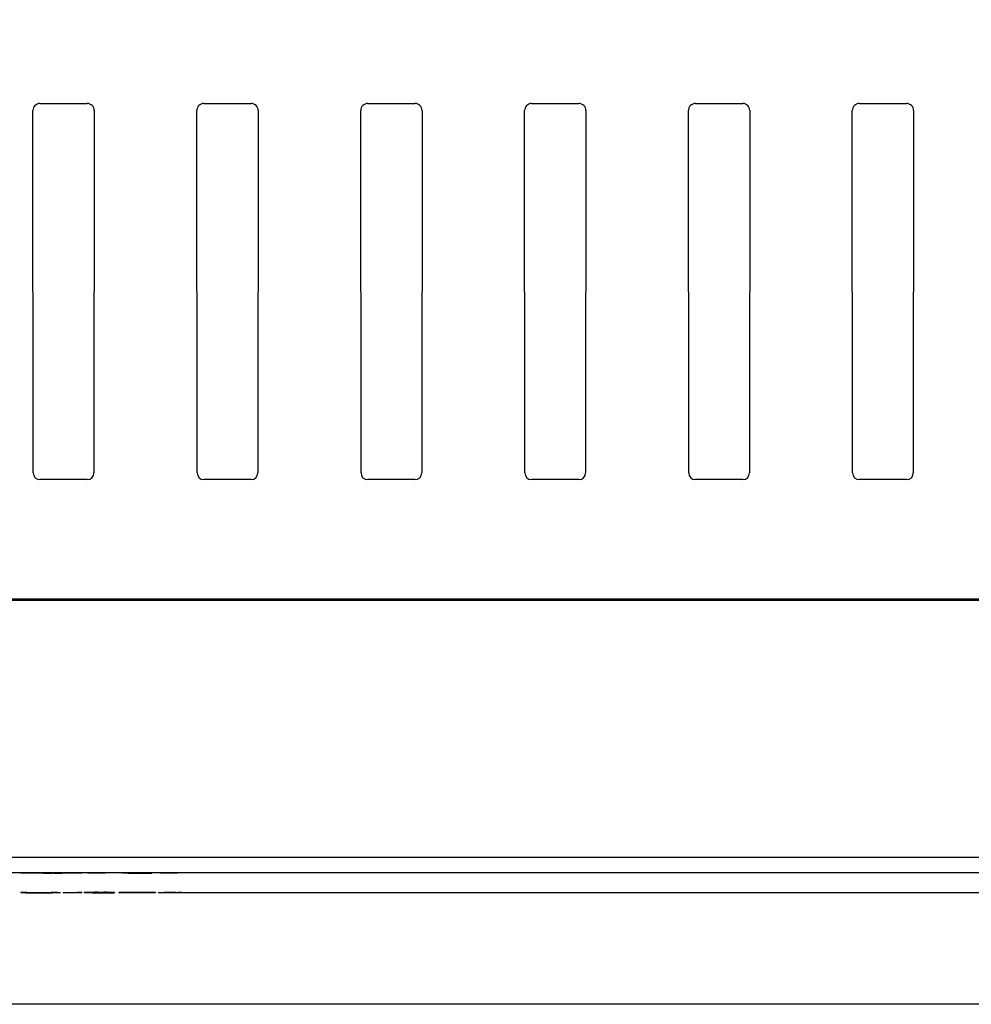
# Model space of a CAD drawing. Header units: millimetres. Extents: x 0 to 1676, y 0 to 1295.
# Tile 20 of 64: x 171 to 231, y 777 to 840. Entities that reach past the tile are written whole.
import ezdxf

# ---------------------------------------------------------------- set-up
doc = ezdxf.new("R2010")
doc.units = ezdxf.units.MM
doc.header["$LTSCALE"] = 6
doc.layers.add('DIMENSIONS', color=140, linetype='Continuous', lineweight=25)
doc.styles.add('SLDTEXTSTYLE0', font='TXT', dxfattribs={"width": 0.7})
doc.dimstyles.new('SLDDIMSTYLE0', dxfattribs={"dimtxt": 12.948047, "dimasz": 19.812, "dimexe": 0, "dimexo": 0.0625, "dimgap": 3.237012, "dimtad": 0, "dimtih": 1, "dimtoh": 1, "dimrnd": 1e-09, "dimzin": 12, "dimdsep": 46, "dimtxsty": 'SLDTEXTSTYLE0', "dimsah": 1, "dimcen": 0.09, "dimadec": 0, "dimazin": 3, "dimtfac": 1, "dimtofl": 0, "dimtmove": 0, "dimatfit": 3, "dimfxl": 0, "dimfrac": 2, "dimtolj": 1, "dimtzin": 12, "dimarcsym": 0})

# ---------------------------------------------------------------- blocks, each defined once
blk = doc.blocks.new('_D_10')
at = {"layer": 'DIMENSIONS'}
for p, q in [((133.23, 1059.828), (75.626, 1059.828)), ((94.676, 1059.828), (94.676, 941.98)), ((70.052, 918.503), (65.704, 918.503)), ((65.704, 918.503), (65.704, 897.924)), ((119.299, 918.503), (123.647, 918.503)), ((123.647, 918.503), (123.647, 897.924)), ((65.704, 897.924), (70.052, 897.924)), ((123.647, 897.924), (119.299, 897.924)), ((94.676, 777.178), (94.676, 895.026)), ((301.462, 777.178), (75.626, 777.178))]:
    blk.add_line(p, q, dxfattribs=at)
for points in [[(94.676, 1059.828), (91.628, 1040.016), (97.724, 1040.016)], [(94.676, 777.178), (97.724, 796.99), (91.628, 796.99)]]:
    blk.add_solid(points, dxfattribs=at)
at = {"layer": 'DIMENSIONS', "char_height": 12.7, "attachment_point": 1, "style": 'SLDTEXTSTYLE0'}
for s, insert in [('282.7', (70.052, 937.773)), ('11.13', (70.052, 914.295))]:
    blk.add_mtext(s, dxfattribs=dict(at, insert=insert))

msp = doc.modelspace()

# ---------------------------------------------------------------- linework, layer by layer
for p, q in [((171.555, 810.907), (171.534, 833.909)), ((171.979, 834.355), (174.979, 834.355)), ((171.979, 834.355), (174.979, 834.355)), ((171.979, 834.355), (171.979, 834.355)), ((174.979, 834.355), (174.979, 834.355)), ((175.425, 833.909), (175.404, 810.907)), ((181.955, 810.907), (181.934, 833.909)), ((182.379, 834.355), (185.379, 834.355)), ((182.379, 834.355), (185.379, 834.355)), ((182.379, 834.355), (182.379, 834.355)), ((185.379, 834.355), (185.379, 834.355)), ((185.825, 833.909), (185.804, 810.907)), ((192.355, 810.907), (192.334, 833.909)), ((192.779, 834.355), (195.779, 834.355)), ((192.779, 834.355), (195.779, 834.355)), ((192.779, 834.355), (192.779, 834.355)), ((195.779, 834.355), (195.779, 834.355)), ((196.225, 833.909), (196.204, 810.907)), ((202.755, 810.907), (202.734, 833.909)), ((203.179, 834.355), (206.179, 834.355)), ((203.179, 834.355), (206.179, 834.355)), ((203.179, 834.355), (203.179, 834.355)), ((206.179, 834.355), (206.179, 834.355)), ((206.625, 833.909), (206.604, 810.907)), ((213.155, 810.907), (213.134, 833.909)), ((213.579, 834.355), (216.579, 834.355)), ((213.579, 834.355), (216.579, 834.355)), ((213.579, 834.355), (213.579, 834.355)), ((216.579, 834.355), (216.579, 834.355)), ((217.025, 833.909), (217.004, 810.907)), ((223.555, 810.907), (223.534, 833.909)), ((223.979, 834.355), (226.979, 834.355)), ((223.979, 834.355), (226.979, 834.355)), ((223.979, 834.355), (223.979, 834.355)), ((226.979, 834.355), (226.979, 834.355)), ((227.425, 833.909), (227.404, 810.907)), ((174.979, 810.483), (171.979, 810.483)), ((185.379, 810.483), (182.379, 810.483)), ((195.779, 810.483), (192.779, 810.483)), ((206.179, 810.483), (203.179, 810.483)), ((216.579, 810.483), (213.579, 810.483)), ((226.979, 810.483), (223.979, 810.483)), ((146.803, 802.899), (292.553, 802.899)), ((282.777, 802.806), (146.805, 802.806)), ((282.892, 802.892), (164.81, 802.892)), ((148.225, 786.528), (282.812, 786.528)), ((148.225, 785.549), (282.814, 785.549)), ((170.775, 785.526), (172.095, 785.526)), ((170.775, 785.526), (170.775, 785.521)), ((170.775, 785.502), (170.775, 785.521)), ((172.095, 785.521), (170.775, 785.521)), ((171.148, 785.502), (170.775, 785.502)), ((171.148, 785.519), (172.122, 785.519)), ((171.148, 785.513), (171.148, 785.519)), ((172.025, 785.518), (171.148, 785.518)), ((172.025, 785.513), (171.148, 785.513)), ((171.625, 785.511), (171.148, 785.511)), ((171.148, 785.511), (171.148, 785.502)), ((172.025, 785.513), (172.025, 785.518)), ((172.095, 785.526), (172.095, 785.521)), ((172.965, 785.502), (172.55, 785.506)), ((172.864, 785.512), (173.39, 785.507)), ((172.864, 785.507), (173.39, 785.502)), ((173.39, 785.502), (172.965, 785.502)), ((173.156, 785.521), (173.156, 785.516)), ((173.39, 785.507), (173.39, 785.502)), ((173.442, 785.507), (174.34, 785.526)), ((173.442, 785.502), (174.34, 785.521)), ((173.442, 785.507), (173.442, 785.502)), ((173.729, 785.502), (173.442, 785.502)), ((174.627, 785.521), (173.729, 785.502)), ((174.34, 785.526), (174.627, 785.526)), ((174.34, 785.521), (174.34, 785.526)), ((174.34, 785.521), (174.627, 785.521)), ((174.627, 785.526), (174.627, 785.521)), ((175.024, 785.521), (175.024, 785.516)), ((175.024, 785.514), (175.024, 785.516)), ((175.771, 785.502), (175.771, 785.517)), ((176.145, 785.502), (175.771, 785.502)), ((175.903, 785.526), (176.145, 785.526)), ((175.903, 785.526), (175.903, 785.521)), ((175.903, 785.521), (176.145, 785.521)), ((176.145, 785.526), (176.145, 785.521)), ((176.145, 785.521), (176.145, 785.502)), ((177.219, 785.526), (177.592, 785.526)), ((177.219, 785.526), (177.219, 785.521)), ((177.219, 785.502), (177.219, 785.521)), ((177.219, 785.521), (177.592, 785.521)), ((179.087, 785.502), (177.219, 785.502)), ((177.592, 785.526), (177.592, 785.521)), ((177.592, 785.521), (177.592, 785.504)), ((177.592, 785.51), (179.087, 785.51)), ((179.087, 785.504), (177.592, 785.504)), ((179.087, 785.51), (179.087, 785.504)), ((179.087, 785.502), (179.087, 785.504)), ((179.6, 785.521), (179.6, 785.516)), ((179.6, 785.514), (179.6, 785.516)), ((180.348, 785.502), (180.348, 785.517)), ((180.721, 785.502), (180.348, 785.502)), ((180.479, 785.526), (180.721, 785.526)), ((180.479, 785.526), (180.479, 785.521)), ((180.479, 785.521), (180.721, 785.521)), ((180.721, 785.526), (180.721, 785.521)), ((180.721, 785.521), (180.721, 785.502)), ((170.775, 784.286), (171.148, 784.286)), ((170.775, 784.286), (170.775, 784.281)), ((170.775, 784.281), (171.148, 784.281)), ((170.775, 784.27), (170.775, 784.281)), ((171.148, 784.286), (171.148, 784.281)), ((171.148, 784.281), (171.148, 784.27)), ((172.689, 784.244), (171.148, 784.244)), ((171.895, 784.269), (171.895, 784.264)), ((172.689, 784.286), (173.063, 784.286)), ((172.689, 784.286), (172.689, 784.281)), ((172.689, 784.27), (172.689, 784.281)), ((172.689, 784.281), (173.063, 784.281)), ((173.063, 784.286), (173.063, 784.281)), ((173.063, 784.281), (173.063, 784.27)), ((173.275, 784.244), (173.063, 784.244)), ((173.442, 784.267), (174.34, 784.286)), ((173.442, 784.261), (174.34, 784.281)), ((173.442, 784.267), (173.442, 784.261)), ((173.729, 784.261), (173.442, 784.261)), ((174.627, 784.281), (173.729, 784.261)), ((174.178, 784.244), (173.897, 784.244)), ((174.34, 784.286), (174.627, 784.286)), ((174.34, 784.281), (174.34, 784.286)), ((174.34, 784.281), (174.627, 784.281)), ((174.627, 784.286), (174.627, 784.281)), ((174.791, 784.267), (174.791, 784.262)), ((176.705, 784.262), (174.791, 784.262)), ((174.837, 784.28), (174.837, 784.275)), ((175.211, 784.275), (174.837, 784.275)), ((175.304, 784.269), (175.528, 784.269)), ((175.304, 784.264), (176.705, 784.264)), ((175.528, 784.274), (175.528, 784.269)), ((175.795, 784.286), (175.795, 784.281)), ((176.085, 784.269), (176.705, 784.269)), ((176.705, 784.281), (176.705, 784.275)), ((176.705, 784.269), (176.705, 784.264)), ((176.705, 784.264), (176.705, 784.262)), ((176.985, 784.286), (179.32, 784.286)), ((176.985, 784.286), (176.985, 784.281)), ((176.985, 784.281), (179.32, 784.281)), ((176.985, 784.278), (176.985, 784.281)), ((177.966, 784.278), (176.985, 784.278)), ((177.966, 784.262), (177.966, 784.278)), ((178.34, 784.262), (177.966, 784.262)), ((179.32, 784.278), (178.34, 784.278)), ((178.34, 784.278), (178.34, 784.262)), ((179.32, 784.286), (179.32, 784.281)), ((179.32, 784.281), (179.32, 784.278)), ((180.413, 784.244), (179.485, 784.244)), ((179.834, 784.281), (179.834, 784.276)), ((179.834, 784.274), (179.834, 784.276)), ((180.581, 784.262), (180.581, 784.277)), ((180.955, 784.262), (180.581, 784.262)), ((180.712, 784.286), (180.955, 784.286)), ((180.712, 784.286), (180.712, 784.281)), ((180.712, 784.281), (180.955, 784.281)), ((180.955, 784.286), (180.955, 784.281)), ((180.955, 784.281), (180.955, 784.262)), ((246.077, 784.244), (180.955, 784.244))]:
    msp.add_line(p, q)
at = {"flags": 128}
for points in [[(175.024, 785.521), (175.537, 785.524), (175.903, 785.526)], [(175.024, 785.516), (175.537, 785.518), (175.903, 785.521)], [(175.771, 785.517), (175.425, 785.515), (175.024, 785.514)], [(179.6, 785.521), (180.113, 785.524), (180.479, 785.526)], [(179.6, 785.516), (180.113, 785.518), (180.479, 785.521)], [(180.348, 785.517), (180.001, 785.515), (179.6, 785.514)], [(175.86, 784.268), (175.557, 784.266), (175.304, 784.264)], [(175.528, 784.274), (176.047, 784.277), (176.167, 784.278)], [(179.834, 784.281), (180.347, 784.283), (180.712, 784.286)], [(179.834, 784.276), (180.347, 784.278), (180.712, 784.281)], [(180.581, 784.277), (180.234, 784.275), (179.834, 784.274)]]:
    msp.add_lwpolyline(points, dxfattribs=at)
for centre, radius, start, end in [((171.979, 833.909), 0.446, 89.9978, 180.0329), ((171.979, 833.909), 0.446, 89.99813, 180.04372), ((174.979, 833.909), 0.446, 359.96754, 90.0018), ((174.979, 833.909), 0.446, 359.96704, 90.0023), ((182.379, 833.909), 0.446, 89.9978, 180.0329), ((182.379, 833.909), 0.446, 89.99813, 180.04372), ((185.379, 833.909), 0.446, 359.96754, 90.0018), ((185.379, 833.909), 0.446, 359.96704, 90.0023), ((192.779, 833.909), 0.446, 89.9978, 180.0329), ((192.779, 833.909), 0.446, 89.99813, 180.04372), ((195.779, 833.909), 0.446, 359.96754, 90.0018), ((195.779, 833.909), 0.446, 359.96704, 90.0023), ((203.179, 833.909), 0.446, 89.9978, 180.0329), ((203.179, 833.909), 0.446, 89.99813, 180.04372), ((206.179, 833.909), 0.446, 359.96754, 90.0018), ((206.179, 833.909), 0.446, 359.96704, 90.0023), ((213.579, 833.909), 0.446, 89.9978, 180.0329), ((213.579, 833.909), 0.446, 89.99813, 180.04372), ((216.579, 833.909), 0.446, 359.96754, 90.0018), ((216.579, 833.909), 0.446, 359.96704, 90.0023), ((223.979, 833.909), 0.446, 89.9978, 180.0329), ((223.979, 833.909), 0.446, 89.99813, 180.04372), ((226.979, 833.909), 0.446, 359.96754, 90.0018), ((226.979, 833.909), 0.446, 359.96704, 90.0023), ((171.979, 810.907), 0.425, 180.04621, 270.00175), ((174.979, 810.907), 0.425, 269.99783, 359.95421), ((182.379, 810.907), 0.425, 180.04621, 270.00175), ((185.379, 810.907), 0.425, 269.99783, 359.95421), ((192.779, 810.907), 0.425, 180.04621, 270.00175), ((195.779, 810.907), 0.425, 269.99783, 359.95421), ((203.179, 810.907), 0.425, 180.04621, 270.00175), ((206.179, 810.907), 0.425, 269.99783, 359.95421), ((213.579, 810.907), 0.425, 180.04621, 270.00175), ((216.579, 810.907), 0.425, 269.99783, 359.95421), ((223.979, 810.907), 0.425, 180.04621, 270.00175), ((226.979, 810.907), 0.425, 269.99783, 359.95421), ((171.739, 710.435), 75.076, 89.38151, 90.08759), ((172.122, 927.332), 141.814, 269.96045, 270.16411), ((172.238, 825.735), 40.223, 269.69537, 270.77527), ((172.411, 741.549), 43.978, 89.02871, 90.41092), ((172.411, 741.544), 43.978, 89.02871, 90.41092), ((172.308, 753.646), 31.873, 89.1459, 90.33424), ((172.534, 818.175), 32.665, 269.61747, 271.0919), ((171.603, 819.663), 35.403, 268.65937, 270.51931), ((171.676, 803.419), 19.151, 268.42027, 270.65574), ((171.676, 803.426), 19.164, 268.421, 270.655), ((172.128, 805.959), 21.691, 269.3863, 271.48335), ((172.128, 805.963), 21.701, 269.38677, 271.48288), ((172.238, 819.536), 35.276, 269.48931, 271.33938), ((175.421, 756.675), 27.599, 89.77825, 91.30824), ((175.421, 756.67), 27.599, 89.77825, 91.30824), ((175.556, 743.379), 40.907, 89.66616, 91.007), ((175.556, 743.374), 40.907, 89.66616, 91.007), ((175.639, 763.476), 20.803, 89.60855, 91.17812), ((175.59, 824.146), 39.877, 269.91016, 271.0655), ((175.904, 758.736), 25.543, 89.04083, 90.27653), ((176.046, 749.164), 35.122, 88.92527, 90.41079), ((176.046, 749.159), 35.122, 88.92527, 90.41079), ((175.987, 815.717), 31.45, 269.76749, 271.30823)]:
    msp.add_arc(centre, radius, start, end)

# ---------------------------------------------------------------- dimensions: what is measured, and where the dimension line sits
at = {"layer": 'DIMENSIONS'}
dim = msp.add_linear_dim(base=(94.676, 777.178), p1=(140.85, 1059.828), p2=(309.082, 777.178), angle=90, dimstyle='SLDDIMSTYLE0', dxfattribs=at)
dim.commit()
dim.dimension.update_dxf_attribs({"geometry": '_D_10', "text_midpoint": (94.676, 918.503), "dimtype": 160})

doc.saveas('drawing.dxf')
